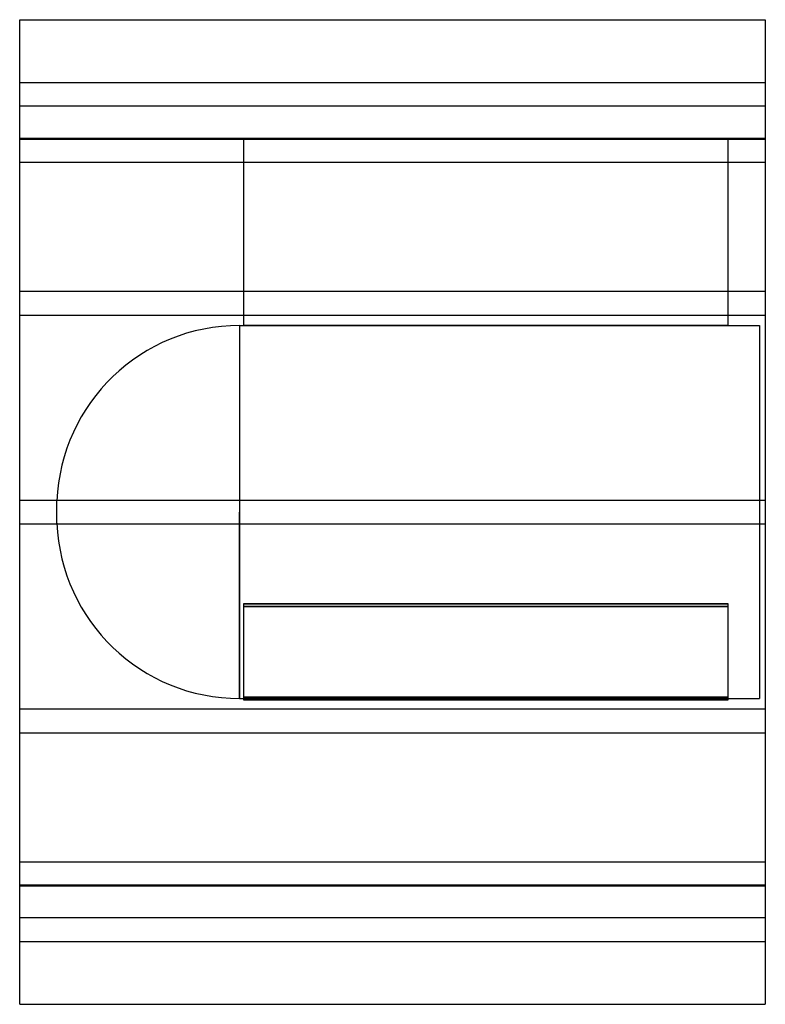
# Model space of a CAD drawing. Header units: millimetres. Extents: x -250 to 250, y -330 to 330.
import ezdxf

# ---------------------------------------------------------------- set-up
doc = ezdxf.new("R2010")
doc.units = ezdxf.units.MM
doc.layers.add('HIDDEN', color=7, linetype='Continuous')
doc.layers.add('THICK', color=7, linetype='Continuous')

msp = doc.modelspace()

# ---------------------------------------------------------------- linework, layer by layer
at = {"layer": 'HIDDEN'}
for p, q in [((-250, 288), (250, 288)), ((250, 272), (-250, 272)), ((-250, 250.49), (250, 250.49)), ((-250, 250.49), (250, 250.49)), ((-250, 250), (-100, 250)), ((225, 250), (-100, 250)), ((-100, 250), (-100, 125)), ((-100, 250), (-100, 250)), ((-100, 250), (225, 250)), ((225, 125), (225, 250)), ((225, 250), (225, 250)), ((225, 250), (250, 250)), ((-250, 234.49), (250, 234.49)), ((-250, 234.49), (250, 234.49)), ((-250, 148), (250, 148)), ((-250, 148), (250, 148)), ((-250, 132), (250, 132)), ((-250, 132), (250, 132)), ((-102.6, 125), (-102.6, 0)), ((-102.6, 125), (-100, 125)), ((-100, 125), (225, 125)), ((225, 125), (-100, 125)), ((225, 125), (246, 125)), ((246, 125), (246, 0)), ((-250, 8), (250, 8)), ((-250, 8), (250, 8)), ((-225, 0), (-225, 7.45)), ((-102.6, 0), (-102.6, -125)), ((246, 0), (246, -125)), ((-225, -7.45), (-225, 0)), ((-102.6, -125), (-102.6, 0)), ((-250, -8), (250, -8)), ((-250, -8), (250, -8)), ((225, -61.63), (-100, -61.63)), ((-100, -61.63), (225, -61.63)), ((-100, -61.63), (-100, -124.13)), ((-100, -63.36), (225, -63.36)), ((225, -63.36), (-100, -63.36)), ((225, -124.13), (225, -61.63)), ((-102.6, -125), (246, -125)), ((-100, -124.13), (225, -124.13)), ((-100, -124.13), (-100, -125.87)), ((225, -124.13), (-100, -124.13)), ((225, -125.87), (225, -124.13)), ((-250, -132), (250, -132)), ((-250, -132), (250, -132)), ((225, -125.87), (-100, -125.87)), ((-100, -125.87), (225, -125.87)), ((-250, -148), (250, -148)), ((-250, -148), (250, -148)), ((-250, -234.49), (250, -234.49)), ((-250, -234.49), (250, -234.49)), ((-250, -250), (250, -250)), ((-250, -250.49), (250, -250.49)), ((-250, -250.49), (250, -250.49)), ((250, -272), (-250, -272)), ((-250, -288), (250, -288))]:
    msp.add_line(p, q, dxfattribs=at)
for centre, start, end in [((-102.6, 2.5), 89.99998, 177.68475), ((-102.6, -2.5), 182.31525, 270.00002)]:
    msp.add_arc(centre, 122.5, start, end, dxfattribs=at)
at = {"layer": 'THICK'}
for p, q in [((-250, 0), (-250, 330)), ((-250, 330), (250, 330)), ((250, 330), (250, 0)), ((250, 0), (250, -330)), ((-250, -330), (-250, 0)), ((-250, -330), (250, -330))]:
    msp.add_line(p, q, dxfattribs=at)

doc.saveas('drawing.dxf')
